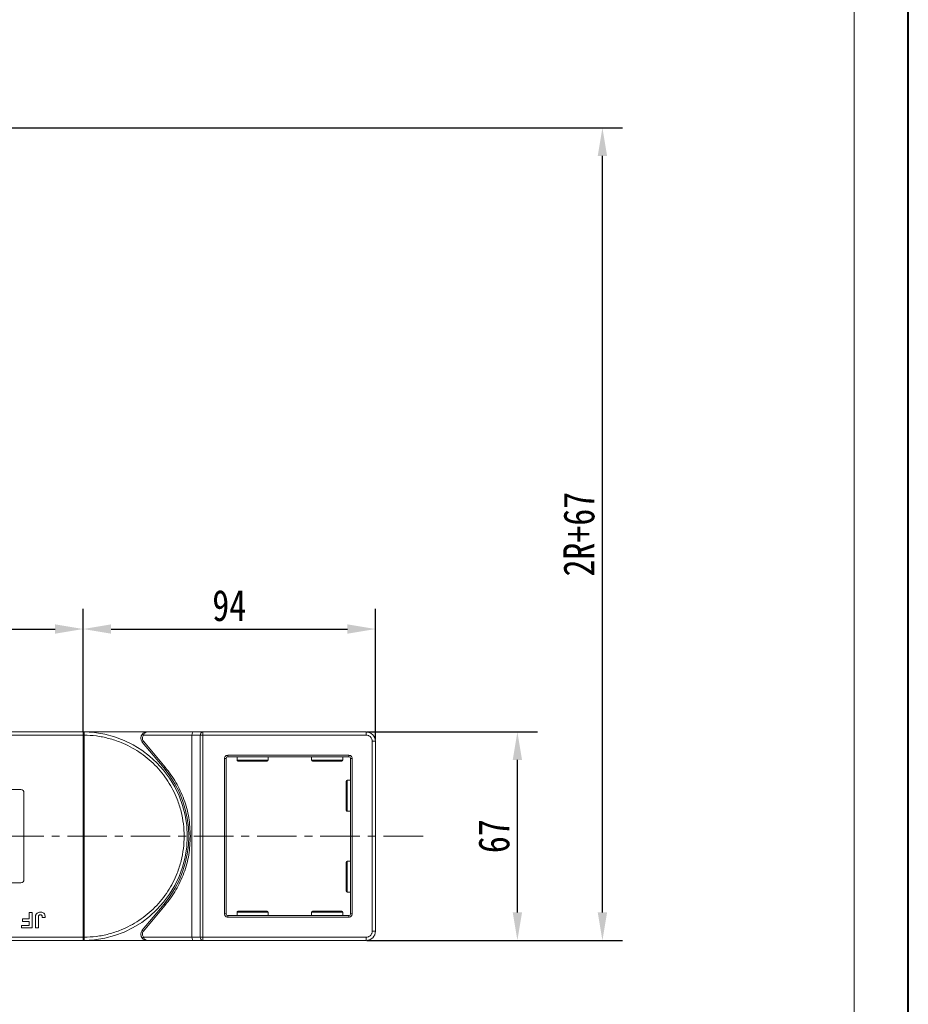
# Model space of a CAD drawing. Header units: millimetres. Extents: x 506 to 1981, y 649 to 1682.
# Tile 75 of 86: x 1681 to 1967, y 1049 to 1365. Entities that reach past the tile are written whole.
import ezdxf

# ---------------------------------------------------------------- set-up
doc = ezdxf.new("R2010")
doc.units = ezdxf.units.MM
doc.linetypes.add('CENTERX2', pattern=[20.32, 12.7, -2.54, 2.54, -2.54])
doc.styles.get("Standard").update_dxf_attribs({"font": '仿宋_GB2312.ttf', "width": 0.8})
doc.dimstyles.new('副本 ISO-45.1', dxfattribs={"dimtxt": 10, "dimasz": 9, "dimexe": 6.5, "dimexo": 0.625, "dimgap": 2.5, "dimtad": 1, "dimdsep": 46, "dimtxsty": 'Standard', "dimcen": 2.5, "dimadec": 0, "dimazin": 0, "dimtfac": 1, "dimtmove": 0, "dimatfit": 3, "dimfxl": 0, "dimarcsym": 0})

# ---------------------------------------------------------------- blocks, each defined once
blk = doc.blocks.new('*D2728')
at = {"color": 0, "lineweight": -2}
for p, q in [((1793.05, 1136.3), (1847.93, 1136.3)), ((1841.43, 1078.3), (1841.43, 1127.3)), ((1793.05, 1069.3), (1847.93, 1069.3))]:
    blk.add_line(p, q, dxfattribs=at)
at = {"color": 0, "lineweight": 9}
for points in [[(1839.93, 1127.3), (1842.93, 1127.3), (1841.43, 1136.3)], [(1839.93, 1078.3), (1842.93, 1078.3), (1841.43, 1069.3)]]:
    blk.add_solid(points, dxfattribs=at)
at = {"layer": 'Defpoints', "color": 0, "lineweight": 9}
for p in [(1792.42, 1136.3), (1841.43, 1136.3), (1792.42, 1069.3)]:
    blk.add_point(p, dxfattribs=at)
at = {"color": 0, "lineweight": 9, "insert": (1833.93, 1102.8), "char_height": 10, "attachment_point": 5, "rotation": 90}
blk.add_mtext('67', dxfattribs=at)
blk = doc.blocks.new('*D2729')
at = {"color": 0, "lineweight": -2}
for p, q in [((1371.29, 1330.5), (1875.27, 1330.5)), ((1868.77, 1078.3), (1868.77, 1321.5)), ((1793.05, 1069.3), (1875.27, 1069.3))]:
    blk.add_line(p, q, dxfattribs=at)
at = {"color": 0, "lineweight": 9}
for points in [[(1867.27, 1321.5), (1870.27, 1321.5), (1868.77, 1330.5)], [(1867.27, 1078.3), (1870.27, 1078.3), (1868.77, 1069.3)]]:
    blk.add_solid(points, dxfattribs=at)
at = {"layer": 'Defpoints', "color": 0, "lineweight": 9}
for p in [(1370.66, 1330.5), (1868.77, 1330.5), (1792.42, 1069.3)]:
    blk.add_point(p, dxfattribs=at)
at = {"color": 0, "lineweight": 9, "insert": (1861.27, 1199.9), "char_height": 10, "attachment_point": 5, "rotation": 90}
blk.add_mtext('2R+67', dxfattribs=at)
blk = doc.blocks.new('*D2699')
at = {"color": 0, "lineweight": -2}
for p, q in [((1701.79, 1136.43), (1701.79, 1175.9)), ((1795.79, 1133.93), (1795.79, 1175.9)), ((1710.79, 1169.4), (1786.79, 1169.4))]:
    blk.add_line(p, q, dxfattribs=at)
at = {"color": 0, "lineweight": 9}
for points in [[(1710.79, 1170.9), (1710.79, 1167.9), (1701.79, 1169.4)], [(1786.79, 1170.9), (1786.79, 1167.9), (1795.79, 1169.4)]]:
    blk.add_solid(points, dxfattribs=at)
at = {"layer": 'Defpoints', "color": 0, "lineweight": 9}
for p in [(1795.79, 1169.4), (1701.79, 1135.8), (1795.79, 1133.3)]:
    blk.add_point(p, dxfattribs=at)
at = {"color": 0, "lineweight": 9, "insert": (1748.79, 1176.9), "char_height": 10, "attachment_point": 5}
blk.add_mtext('94', dxfattribs=at)
blk = doc.blocks.new('*D2700')
at = {"color": 0, "lineweight": -2}
for p, q in [((1634.79, 1136.07), (1634.79, 1175.9)), ((1701.79, 1136.43), (1701.79, 1175.9)), ((1643.79, 1169.4), (1692.79, 1169.4))]:
    blk.add_line(p, q, dxfattribs=at)
at = {"color": 0, "lineweight": 9}
for points in [[(1643.79, 1170.9), (1643.79, 1167.9), (1634.79, 1169.4)], [(1692.79, 1170.9), (1692.79, 1167.9), (1701.79, 1169.4)]]:
    blk.add_solid(points, dxfattribs=at)
at = {"layer": 'Defpoints', "color": 0, "lineweight": 9}
for p in [(1701.79, 1169.4), (1634.79, 1135.45), (1701.79, 1135.8)]:
    blk.add_point(p, dxfattribs=at)
at = {"color": 0, "lineweight": 9, "insert": (1668.29, 1176.9), "char_height": 10, "attachment_point": 5}
blk.add_mtext('67', dxfattribs=at)

msp = doc.modelspace()

# ---------------------------------------------------------------- linework, layer by layer
at = {"color": 7, "lineweight": 40}
msp.add_line((1967.115, 648.782), (1967.115, 1681.796), dxfattribs=at)
at = {"color": 7, "lineweight": 13}
msp.add_line((1949.724, 666.173), (1949.724, 1664.405), dxfattribs=at)
at = {"color": 7, "linetype": 'Continuous', "lineweight": 15}
for p, q in [((1701.785, 1136.303), (1654.197, 1136.303)), ((1722.348, 1136.303), (1701.785, 1136.303)), ((1701.785, 1136.303), (1702.019, 1136.302)), ((1737.245, 1136.303), (1722.348, 1136.303)), ((1740.245, 1136.303), (1737.245, 1136.303)), ((1740.245, 1136.303), (1740.245, 1135.303)), ((1792.785, 1136.303), (1740.245, 1136.303)), ((1792.785, 1135.303), (1792.785, 1136.303)), ((1653.079, 1135.303), (1701.785, 1135.303)), ((1701.785, 1070.305), (1701.785, 1135.301)), ((1701.785, 1135.301), (1702.135, 1135.301)), ((1702.135, 1135.304), (1702.135, 1135.301)), ((1702.135, 1135.301), (1702.135, 1070.305)), ((1721.199, 1133.339), (1720.816, 1133.017)), ((1721.23, 1135.303), (1720.858, 1135.636)), ((1728.214, 1124.979), (1721.199, 1133.339)), ((1721.23, 1135.303), (1736.785, 1135.303)), ((1736.785, 1135.303), (1739.486, 1135.303)), ((1736.785, 1135.303), (1736.785, 1070.303)), ((1739.486, 1070.303), (1739.486, 1135.303)), ((1739.486, 1135.303), (1740.245, 1135.303)), ((1740.245, 1135.303), (1740.245, 1070.303)), ((1740.245, 1135.303), (1792.785, 1135.303)), ((1794.785, 1133.303), (1794.785, 1072.303)), ((1795.785, 1133.303), (1794.785, 1133.303)), ((1795.785, 1072.303), (1795.785, 1133.303)), ((1720.816, 1133.017), (1727.831, 1124.658)), ((1747.285, 1077.803), (1747.285, 1127.803)), ((1747.285, 1127.803), (1747.785, 1127.803)), ((1747.785, 1077.803), (1747.785, 1127.803)), ((1748.285, 1128.803), (1787.285, 1128.803)), ((1748.285, 1128.803), (1748.285, 1128.303)), ((1787.285, 1128.303), (1748.285, 1128.303)), ((1751.285, 1128.303), (1751.285, 1127.203)), ((1751.285, 1127.203), (1761.285, 1127.203)), ((1761.285, 1127.203), (1761.285, 1128.303)), ((1775.285, 1128.303), (1775.285, 1127.203)), ((1775.285, 1127.203), (1785.285, 1127.203)), ((1785.285, 1127.203), (1785.285, 1128.303)), ((1787.285, 1128.803), (1787.285, 1128.303)), ((1787.785, 1077.803), (1787.785, 1127.803)), ((1787.785, 1127.803), (1788.285, 1127.803)), ((1788.285, 1127.803), (1788.285, 1077.803)), ((1727.831, 1124.658), (1728.214, 1124.979)), ((1787.785, 1120.803), (1786.685, 1120.803)), ((1786.685, 1120.803), (1786.685, 1110.803)), ((1673.785, 1117.803), (1681.785, 1117.803)), ((1682.785, 1116.803), (1682.785, 1088.803)), ((1786.685, 1110.803), (1787.785, 1110.803)), ((1787.785, 1094.803), (1786.685, 1094.803)), ((1786.685, 1094.803), (1786.685, 1084.803)), ((1681.785, 1087.803), (1673.785, 1087.803)), ((1786.685, 1084.803), (1787.785, 1084.803)), ((1727.831, 1080.948), (1720.816, 1072.589)), ((1721.199, 1072.267), (1728.214, 1080.627)), ((1727.831, 1080.948), (1728.214, 1080.627)), ((1682.35, 1076.188), (1684.465, 1076.188)), ((1682.35, 1075.354), (1682.35, 1076.188)), ((1684.465, 1078.303), (1685.426, 1078.303)), ((1684.465, 1076.188), (1684.465, 1078.303)), ((1685.426, 1078.303), (1685.426, 1073.303)), ((1686.452, 1073.303), (1686.452, 1076.455)), ((1687.414, 1076.539), (1687.414, 1073.303)), ((1688.696, 1076.636), (1689.657, 1076.7)), ((1747.285, 1077.803), (1747.785, 1077.803)), ((1748.285, 1076.803), (1748.285, 1077.303)), ((1748.285, 1077.303), (1787.285, 1077.303)), ((1787.285, 1076.803), (1748.285, 1076.803)), ((1751.285, 1078.403), (1751.285, 1077.303)), ((1761.285, 1078.403), (1751.285, 1078.403)), ((1761.285, 1077.303), (1761.285, 1078.403)), ((1775.285, 1078.403), (1775.285, 1077.303)), ((1785.285, 1078.403), (1775.285, 1078.403)), ((1785.285, 1077.303), (1785.285, 1078.403)), ((1787.285, 1076.803), (1787.285, 1077.303)), ((1788.285, 1077.803), (1787.785, 1077.803)), ((1682.029, 1073.303), (1682.029, 1074.136)), ((1682.029, 1074.136), (1684.465, 1074.136)), ((1685.426, 1073.303), (1682.029, 1073.303)), ((1684.465, 1075.354), (1682.35, 1075.354)), ((1684.465, 1074.136), (1684.465, 1075.354)), ((1687.414, 1073.303), (1686.452, 1073.303)), ((1701.785, 1070.303), (1651.096, 1070.303)), ((1702.135, 1070.305), (1701.785, 1070.305)), ((1702.135, 1070.305), (1702.135, 1070.302)), ((1720.816, 1072.589), (1721.199, 1072.267)), ((1721.23, 1070.303), (1720.858, 1069.97)), ((1736.785, 1070.303), (1721.23, 1070.303)), ((1739.486, 1070.303), (1736.785, 1070.303)), ((1740.245, 1070.303), (1739.486, 1070.303)), ((1792.785, 1070.303), (1740.245, 1070.303)), ((1740.245, 1069.303), (1740.245, 1070.303)), ((1792.785, 1069.303), (1792.785, 1070.303)), ((1795.785, 1072.303), (1794.785, 1072.303)), ((1652.214, 1069.303), (1701.785, 1069.303)), ((1702.019, 1069.304), (1701.785, 1069.303)), ((1701.785, 1069.303), (1722.348, 1069.303)), ((1722.348, 1069.303), (1737.245, 1069.303)), ((1737.245, 1069.303), (1740.245, 1069.303)), ((1740.245, 1069.303), (1792.785, 1069.303))]:
    msp.add_line(p, q, dxfattribs=at)
at = {"color": 1, "linetype": 'CENTERX2', "lineweight": 13}
msp.add_line((1811.084, 1102.803), (1105.272, 1102.803), dxfattribs=at)
at = {"color": 7, "linetype": 'Continuous', "lineweight": 15}
for centre, radius, start, end in [((1702.022, 1136.007), 0.295, 90.53836, 143.36012), ((1701.785, 1102.803), 33.5, 270.40019, 89.59981), ((1740.385, 1135.409), 0.905, 98.86498, 186.71937), ((1792.785, 1133.303), 3, 0, 90), ((1702.048, 1105.12), 30.184, 89.8339, 90.49831), ((1722.348, 1134.303), 2, 138.18969, 220), ((1748.285, 1127.803), 0.5, 90, 180), ((1751.585, 1127.203), 0.3, 180, 270), ((1760.985, 1127.203), 0.3, 270, 0), ((1775.585, 1127.203), 0.3, 180, 270), ((1784.985, 1127.203), 0.3, 270, 0), ((1787.285, 1127.803), 0.5, 0, 90), ((1701.785, 1102.803), 34, 320, 40), ((1786.685, 1120.503), 0.3, 90, 180), ((1681.785, 1116.803), 1, 0, 90), ((1786.685, 1111.103), 0.3, 180, 270), ((1786.685, 1094.503), 0.3, 90, 180), ((1681.785, 1088.803), 1, 270, 360), ((1786.685, 1085.103), 0.3, 180, 270), ((1748.285, 1077.803), 0.5, 180, 270), ((1751.585, 1078.403), 0.3, 90, 180), ((1760.985, 1078.403), 0.3, 0, 90), ((1775.585, 1078.403), 0.3, 90, 180), ((1784.985, 1078.403), 0.3, 0, 90), ((1787.285, 1077.803), 0.5, 270, 0), ((1702.048, 1100.485), 30.184, 269.50169, 270.1661), ((1722.348, 1071.303), 2, 140, 221.81031), ((1740.385, 1070.197), 0.905, 173.28063, 261.13502), ((1792.785, 1072.303), 3, 270, 0), ((1702.022, 1069.599), 0.295, 216.63988, 269.46164)]:
    msp.add_arc(centre, radius, start, end, dxfattribs=at)
for centre, start_param, end_param in [((1737.245, 1135.303), 0, 1.5707963), ((1737.245, 1070.303), 1.5707963, 3.1415927)]:
    msp.add_ellipse(centre, major_axis=(0, 1), ratio=0.4599349, start_param=start_param, end_param=end_param, dxfattribs=at)
for points in [[(1701.785, 1136.183), (1701.785, 1136.218), (1701.785, 1136.287), (1701.785, 1136.298), (1701.785, 1136.303)], [(1701.785, 1069.303), (1701.785, 1069.308), (1701.785, 1069.319), (1701.785, 1069.388), (1701.785, 1069.423)]]:
    msp.add_open_spline(points, degree=3, dxfattribs=at)
for points, knots in [([(1702.019, 1136.302), (1702.036, 1136.299), (1702.073, 1136.293), (1702.103, 1136.239), (1702.122, 1136.146), (1702.133, 1136), (1702.136, 1135.804), (1702.136, 1135.559), (1702.136, 1135.394), (1702.135, 1135.304)], [0, 0, 0, 0, 0.1119973, 0.2448439, 0.3691679, 0.5008987, 0.6875333, 0.8281382, 1, 1, 1, 1]), ([(1720.858, 1135.636), (1720.953, 1135.73), (1721.162, 1135.937), (1721.661, 1136.224), (1722.079, 1136.272), (1722.348, 1136.303)], [0, 0, 0, 0, 0.2270634, 0.5015869, 1, 1, 1, 1]), ([(1722.348, 1136.303), (1722.242, 1136.29), (1722.031, 1136.264), (1721.721, 1136.052), (1721.442, 1135.726), (1721.298, 1135.438), (1721.23, 1135.303)], [0, 0, 0, 0, 0.2515188, 0.5017844, 0.7656323, 1, 1, 1, 1]), ([(1701.785, 1135.303), (1701.785, 1135.415), (1701.785, 1135.64), (1701.785, 1135.939), (1701.786, 1136.107), (1701.785, 1136.173), (1701.785, 1136.183)], [0, 0, 0, 0, 0.3133566, 0.6267132, 0.9400698, 1, 1, 1, 1]), ([(1701.785, 1135.301), (1701.785, 1135.301), (1701.785, 1135.302), (1701.785, 1135.302), (1701.785, 1135.303), (1701.785, 1135.303)], [0, 0, 0, 0, 0.3846661, 0.6923333, 1, 1, 1, 1]), ([(1702.135, 1135.301), (1703.448, 1135.241), (1706.114, 1135.119), (1710.103, 1134.305), (1713.747, 1133.099), (1716.982, 1131.593), (1719.808, 1129.915), (1722.469, 1127.946), (1725.748, 1124.954), (1728.536, 1121.49), (1730.738, 1117.689), (1732.208, 1114.437), (1733.381, 1110.781), (1734.124, 1106.783), (1734.365, 1102.803), (1734.124, 1098.822), (1733.381, 1094.825), (1732.208, 1091.169), (1730.738, 1087.917), (1729.09, 1085.074), (1727.15, 1082.391), (1724.193, 1079.081), (1720.759, 1076.255), (1716.982, 1074.013), (1713.746, 1072.506), (1710.103, 1071.301), (1706.114, 1070.487), (1703.448, 1070.365), (1702.135, 1070.305)], [0, 0, 0, 0, 0.038862, 0.078912, 0.1200677, 0.1522272, 0.1843815, 0.2172151, 0.2500433, 0.3156185, 0.347778, 0.3799323, 0.4210926, 0.4611415, 0.5, 0.5388632, 0.578912, 0.6200677, 0.6522272, 0.6843815, 0.7172151, 0.7500433, 0.8156185, 0.847778, 0.8799323, 0.9210926, 0.9611404, 1, 1, 1, 1]), ([(1721.199, 1133.339), (1721.102, 1133.482), (1720.9, 1133.779), (1720.818, 1134.327), (1720.917, 1134.872), (1721.128, 1135.163), (1721.23, 1135.303)], [0, 0, 0, 0, 0.2418638, 0.5, 0.7581362, 1, 1, 1, 1]), ([(1792.785, 1135.303), (1793.037, 1135.276), (1793.425, 1135.235), (1793.891, 1134.986), (1794.21, 1134.727), (1794.468, 1134.409), (1794.717, 1133.943), (1794.759, 1133.554), (1794.785, 1133.303)], [0, 0, 0, 0, 0.2394429, 0.3698071, 0.5000001, 0.6303641, 0.7605571, 1, 1, 1, 1]), ([(1747.285, 1127.803), (1747.299, 1127.929), (1747.32, 1128.123), (1747.444, 1128.356), (1747.573, 1128.515), (1747.732, 1128.644), (1747.965, 1128.769), (1748.16, 1128.79), (1748.285, 1128.803)], [0, 0, 0, 0, 0.239443, 0.3695502, 0.4999998, 0.6301073, 0.760557, 1, 1, 1, 1]), ([(1751.585, 1126.903), (1751.648, 1126.903), (1751.745, 1126.903), (1752.331, 1126.903), (1752.937, 1126.903), (1753.69, 1126.903), (1754.785, 1126.903), (1756.285, 1126.903), (1757.786, 1126.903), (1758.88, 1126.903), (1759.633, 1126.903), (1760.24, 1126.903), (1760.826, 1126.903), (1760.923, 1126.903), (1760.985, 1126.903)], [0, 0, 0, 0, 0.1197284, 0.1841803, 0.25, 0.3158197, 0.3802716, 0.5, 0.6197284, 0.6841803, 0.75, 0.8158197, 0.8802716, 1, 1, 1, 1]), ([(1775.585, 1126.903), (1775.648, 1126.903), (1775.745, 1126.903), (1776.331, 1126.903), (1776.937, 1126.903), (1777.69, 1126.903), (1778.785, 1126.903), (1780.285, 1126.903), (1781.786, 1126.903), (1782.88, 1126.903), (1783.633, 1126.903), (1784.24, 1126.903), (1784.826, 1126.903), (1784.923, 1126.903), (1784.985, 1126.903)], [0, 0, 0, 0, 0.1197284, 0.1841803, 0.25, 0.3158197, 0.3802716, 0.5, 0.6197284, 0.6841803, 0.75, 0.8158197, 0.8802716, 1, 1, 1, 1]), ([(1787.285, 1128.803), (1787.411, 1128.79), (1787.605, 1128.769), (1787.838, 1128.644), (1787.997, 1128.515), (1788.127, 1128.356), (1788.251, 1128.123), (1788.272, 1127.929), (1788.285, 1127.803)], [0, 0, 0, 0, 0.23944295, 0.36955024, 0.49999985, 0.63010729, 0.76055705, 1, 1, 1, 1]), ([(1736.285, 1102.803), (1736.186, 1104.795), (1735.986, 1108.811), (1734.35, 1114.655), (1731.847, 1120.185), (1729.419, 1123.389), (1728.214, 1124.979)], [0, 0, 0, 0, 0.2480864, 0.5, 0.7519136, 1, 1, 1, 1]), ([(1786.385, 1120.503), (1786.385, 1120.44), (1786.385, 1120.344), (1786.385, 1119.757), (1786.385, 1119.151), (1786.385, 1118.398), (1786.385, 1117.304), (1786.385, 1116.394), (1786.385, 1115.803)], [0, 0, 0, 0, 0.2394568, 0.3683607, 0.5, 0.6316393, 0.7605432, 1, 1, 1, 1]), ([(1786.385, 1115.803), (1786.385, 1115.212), (1786.385, 1114.302), (1786.385, 1113.208), (1786.385, 1112.455), (1786.385, 1111.848), (1786.385, 1111.262), (1786.385, 1111.166), (1786.385, 1111.103)], [0, 0, 0, 0, 0.2394568, 0.3683607, 0.5, 0.6316393, 0.7605432, 1, 1, 1, 1]), ([(1728.214, 1080.627), (1729.419, 1082.217), (1731.847, 1085.421), (1734.35, 1090.95), (1735.986, 1096.795), (1736.186, 1100.811), (1736.285, 1102.803)], [0, 0, 0, 0, 0.2480864, 0.5, 0.7519136, 1, 1, 1, 1]), ([(1786.385, 1094.503), (1786.385, 1094.44), (1786.385, 1094.344), (1786.385, 1093.757), (1786.385, 1093.151), (1786.385, 1092.398), (1786.385, 1091.304), (1786.385, 1090.394), (1786.385, 1089.803)], [0, 0, 0, 0, 0.2394568, 0.3683607, 0.5, 0.6316393, 0.7605432, 1, 1, 1, 1]), ([(1786.385, 1089.803), (1786.385, 1089.212), (1786.385, 1088.302), (1786.385, 1087.208), (1786.385, 1086.455), (1786.385, 1085.848), (1786.385, 1085.262), (1786.385, 1085.166), (1786.385, 1085.103)], [0, 0, 0, 0, 0.2394568, 0.3683607, 0.5, 0.6316393, 0.7605432, 1, 1, 1, 1]), ([(1686.452, 1076.455), (1686.453, 1076.522), (1686.454, 1076.655), (1686.463, 1076.835), (1686.477, 1076.994), (1686.497, 1077.132), (1686.52, 1077.27), (1686.548, 1077.36), (1686.561, 1077.406)], [0, 0, 0, 0, 0.2082698, 0.416707, 0.5614806, 0.7065734, 0.8528245, 1, 1, 1, 1]), ([(1686.561, 1077.406), (1686.615, 1077.53), (1686.723, 1077.779), (1687.027, 1078.082), (1687.492, 1078.33), (1687.879, 1078.353), (1688.113, 1078.367)], [0, 0, 0, 0, 0.2064605, 0.4135145, 0.6452106, 1, 1, 1, 1]), ([(1687.414, 1076.539), (1687.416, 1076.673), (1687.421, 1076.903), (1687.47, 1077.182), (1687.561, 1077.362), (1687.679, 1077.458), (1687.845, 1077.524), (1687.972, 1077.53), (1688.051, 1077.534)], [0, 0, 0, 0, 0.29202728, 0.5048541, 0.61390458, 0.72368495, 0.82981647, 1, 1, 1, 1]), ([(1688.051, 1077.534), (1688.092, 1077.532), (1688.176, 1077.529), (1688.287, 1077.497), (1688.38, 1077.452), (1688.452, 1077.397), (1688.516, 1077.333), (1688.549, 1077.283), (1688.565, 1077.258)], [0, 0, 0, 0, 0.202387, 0.4109073, 0.5578292, 0.7094718, 0.8532239, 1, 1, 1, 1]), ([(1688.113, 1078.367), (1688.247, 1078.361), (1688.551, 1078.349), (1689.002, 1078.187), (1689.361, 1077.862), (1689.616, 1077.354), (1689.641, 1076.958), (1689.657, 1076.7)], [0, 0, 0, 0, 0.1552919, 0.3531453, 0.543243, 0.704067, 1, 1, 1, 1]), ([(1688.565, 1077.258), (1688.584, 1077.221), (1688.622, 1077.146), (1688.65, 1077.033), (1688.67, 1076.927), (1688.682, 1076.831), (1688.691, 1076.734), (1688.694, 1076.669), (1688.696, 1076.636)], [0, 0, 0, 0, 0.1938055, 0.3931273, 0.5440688, 0.6954121, 0.8476129, 1, 1, 1, 1]), ([(1748.285, 1076.803), (1748.16, 1076.816), (1747.966, 1076.837), (1747.733, 1076.962), (1747.573, 1077.091), (1747.444, 1077.25), (1747.32, 1077.483), (1747.299, 1077.677), (1747.285, 1077.803)], [0, 0, 0, 0, 0.239443, 0.3695502, 0.4999998, 0.6301073, 0.760557, 1, 1, 1, 1]), ([(1760.985, 1078.703), (1760.923, 1078.703), (1760.826, 1078.703), (1760.24, 1078.703), (1759.633, 1078.703), (1758.88, 1078.703), (1757.786, 1078.703), (1756.285, 1078.703), (1754.785, 1078.703), (1753.69, 1078.703), (1752.937, 1078.703), (1752.331, 1078.703), (1751.745, 1078.703), (1751.648, 1078.703), (1751.585, 1078.703)], [0, 0, 0, 0, 0.1197284, 0.1841803, 0.25, 0.3158197, 0.3802716, 0.5, 0.6197284, 0.6841803, 0.75, 0.8158197, 0.8802716, 1, 1, 1, 1]), ([(1784.985, 1078.703), (1784.923, 1078.703), (1784.826, 1078.703), (1784.24, 1078.703), (1783.633, 1078.703), (1782.88, 1078.703), (1781.786, 1078.703), (1780.285, 1078.703), (1778.785, 1078.703), (1777.69, 1078.703), (1776.937, 1078.703), (1776.331, 1078.703), (1775.745, 1078.703), (1775.648, 1078.703), (1775.585, 1078.703)], [0, 0, 0, 0, 0.1197284, 0.1841803, 0.25, 0.3158197, 0.3802716, 0.5, 0.6197284, 0.6841803, 0.75, 0.8158197, 0.8802716, 1, 1, 1, 1]), ([(1788.285, 1077.803), (1788.272, 1077.677), (1788.251, 1077.483), (1788.127, 1077.25), (1787.998, 1077.091), (1787.838, 1076.962), (1787.605, 1076.837), (1787.411, 1076.816), (1787.285, 1076.803)], [0, 0, 0, 0, 0.239443, 0.3695502, 0.4999998, 0.6301073, 0.760557, 1, 1, 1, 1]), ([(1701.785, 1070.303), (1701.785, 1070.303), (1701.785, 1070.304), (1701.785, 1070.304), (1701.785, 1070.305), (1701.785, 1070.305)], [0, 0, 0, 0, 0.38469928, 0.69234964, 1, 1, 1, 1]), ([(1701.785, 1069.423), (1701.785, 1069.486), (1701.785, 1069.612), (1701.785, 1069.906), (1701.785, 1070.148), (1701.785, 1070.282), (1701.785, 1070.303)], [0, 0, 0, 0, 0.3133347, 0.6266911, 0.9400476, 1, 1, 1, 1]), ([(1702.135, 1070.302), (1702.136, 1070.211), (1702.136, 1070.047), (1702.136, 1069.802), (1702.133, 1069.606), (1702.122, 1069.459), (1702.102, 1069.366), (1702.073, 1069.313), (1702.036, 1069.307), (1702.019, 1069.304)], [0, 0, 0, 0, 0.172016, 0.3127556, 0.4995985, 0.630391, 0.7580256, 0.8892284, 1, 1, 1, 1]), ([(1721.23, 1070.303), (1721.128, 1070.443), (1720.917, 1070.733), (1720.818, 1071.279), (1720.9, 1071.827), (1721.102, 1072.124), (1721.199, 1072.267)], [0, 0, 0, 0, 0.2418638, 0.5, 0.7581362, 1, 1, 1, 1]), ([(1722.348, 1069.303), (1722.079, 1069.334), (1721.661, 1069.382), (1721.162, 1069.669), (1720.953, 1069.876), (1720.858, 1069.97)], [0, 0, 0, 0, 0.49841293, 0.77292805, 1, 1, 1, 1]), ([(1721.23, 1070.303), (1721.298, 1070.168), (1721.442, 1069.88), (1721.721, 1069.554), (1722.031, 1069.342), (1722.243, 1069.316), (1722.348, 1069.303)], [0, 0, 0, 0, 0.2343503, 0.4981953, 0.748869, 1, 1, 1, 1]), ([(1794.785, 1072.303), (1794.759, 1072.051), (1794.717, 1071.663), (1794.468, 1071.197), (1794.209, 1070.879), (1793.891, 1070.62), (1793.425, 1070.371), (1793.037, 1070.33), (1792.785, 1070.303)], [0, 0, 0, 0, 0.2394429, 0.3698071, 0.5000001, 0.6303641, 0.7605571, 1, 1, 1, 1])]:
    msp.add_open_spline(points, degree=3, knots=knots, dxfattribs=at)

# ---------------------------------------------------------------- dimensions: what is measured, and where the dimension line sits
at = {"color": 5, "lineweight": 9}
dim = msp.add_linear_dim(base=(1868.775, 1330.503), p1=(1792.42, 1069.303), p2=(1370.662, 1330.503), angle=90, text='2R+67', dimstyle='副本 ISO-45.1', dxfattribs=at)
dim.commit()
dim.dimension.update_dxf_attribs({"geometry": '*D2729', "text_midpoint": (1861.275, 1199.903)})
for base, p1, p2, picture, middle in [((1701.785, 1169.402), (1634.785, 1135.448), (1701.785, 1135.803), '*D2700', (1668.285, 1176.902)), ((1795.785, 1169.402), (1701.785, 1135.803), (1795.785, 1133.303), '*D2699', (1748.785, 1176.902))]:
    dim = msp.add_linear_dim(base=base, p1=p1, p2=p2, dimstyle='副本 ISO-45.1', dxfattribs=at)
    dim.commit()
    dim.dimension.update_dxf_attribs({"geometry": picture, "text_midpoint": middle})
dim = msp.add_linear_dim(base=(1841.427, 1136.303), p1=(1792.42, 1069.303), p2=(1792.42, 1136.303), angle=90, dimstyle='副本 ISO-45.1', dxfattribs=at)
dim.commit()
dim.dimension.update_dxf_attribs({"geometry": '*D2728', "text_midpoint": (1833.927, 1102.803)})

doc.saveas('drawing.dxf')
